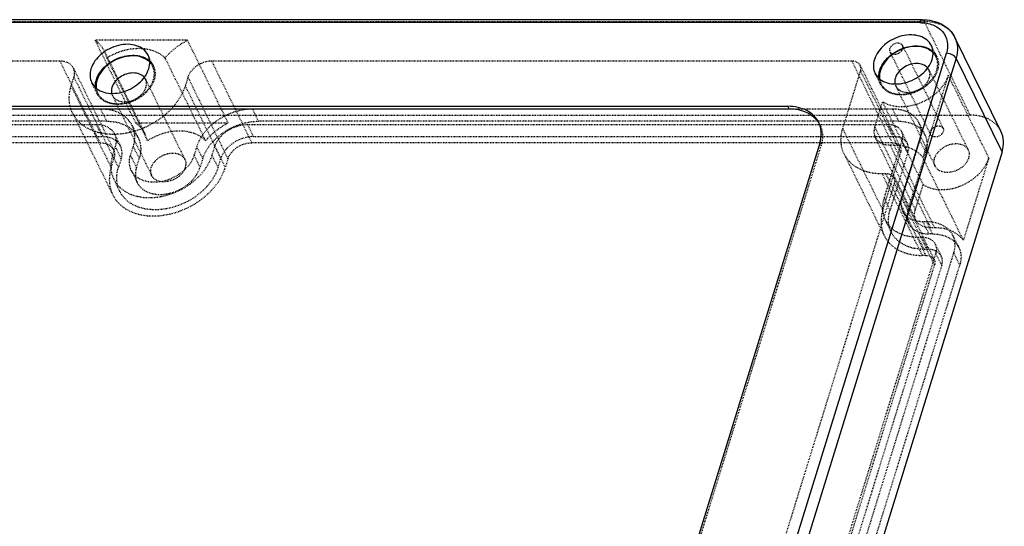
# Model space of a CAD drawing. Header units: millimetres. Extents: x 3202 to 5058, y 576 to 1424.
# Tile 13 of 13: x 4912 to 5038, y 1194 to 1259. Entities that reach past the tile are written whole.
import ezdxf

# ---------------------------------------------------------------- set-up
doc = ezdxf.new("R2010")
doc.units = ezdxf.units.MM
doc.linetypes.add('HIDDEN', pattern=[0.2, 0.1, -0.1])
doc.layers.add('DEFAULT_2', color=8, linetype='HIDDEN')

msp = doc.modelspace()

# ---------------------------------------------------------------- linework, layer by layer
at = {"color": 7, "linetype": 'Continuous'}
for p, q in [((5027.194, 1259.156), (4826.702, 1259.156)), ((5026.889, 1258.778), (4826.397, 1258.778)), ((5037.241, 1244.918), (5031.369, 1256.884)), ((4996.981, 1147.096), (5030.283, 1254.862)), ((5031.509, 1254.241), (4998.207, 1146.474)), ((5037.381, 1242.275), (5031.509, 1254.241)), ((4836.624, 1248.096), (5010.06, 1248.096)), ((4836.777, 1247.785), (5010.212, 1247.785)), ((5010.212, 1247.785), (5010.06, 1248.096)), ((5014.134, 1243.396), (4987.918, 1158.562)), ((5037.381, 1242.275), (5004.079, 1134.508))]:
    msp.add_line(p, q, dxfattribs=at)
for centre, radius, start, end in [((5023.053, 1253.236), 2.083, 206.14419, 209.23252), ((4923.099, 1252.035), 2.083, 206.14419, 209.23252), ((5011.183, 1244.66), 3.131, 19.89623, 26.1292)]:
    msp.add_arc(centre, radius, start, end, dxfattribs=at)
msp.add_ellipse((5031.853, 1242.272), major_axis=(5.388, 2.646), ratio=0.7211465, start_param=-0.5973465, end_param=-0.000205, dxfattribs=at)
for points, knots in [([(5026.889, 1258.778), (5026.906, 1258.832), (5026.959, 1258.98), (5027.084, 1259.156), (5027.194, 1259.156)], [0, 0, 0, 0, 0.341806, 1, 1, 1, 1]), ([(5027.194, 1259.156), (5028.052, 1259.156), (5029.357, 1258.892), (5030.716, 1257.904), (5031.195, 1257.24), (5031.369, 1256.884)], [0, 0, 0, 0, 0.517089, 0.7611745, 1, 1, 1, 1]), ([(5026.889, 1258.778), (5027.454, 1258.778), (5028.533, 1258.614), (5029.873, 1257.747), (5030.538, 1256.352), (5030.431, 1255.341), (5030.283, 1254.862)], [0, 0, 0, 0, 0.2780145, 0.5230998, 0.7537074, 1, 1, 1, 1]), ([(5028.365, 1255.841), (5028.229, 1256.118), (5027.809, 1256.634), (5026.889, 1257.103), (5025.781, 1257.265), (5024.173, 1257.064), (5022.335, 1256.144), (5021.313, 1254.802), (5021.09, 1254.08)], [0, 0, 0, 0, 0.1026403, 0.2135286, 0.3365381, 0.4704418, 0.7481767, 1, 1, 1, 1]), ([(5031.369, 1256.884), (5031.56, 1256.495), (5031.784, 1255.594), (5031.646, 1254.685), (5031.509, 1254.241)], [0, 0, 0, 0, 0.482622, 1, 1, 1, 1]), ([(4928.411, 1254.64), (4928.275, 1254.917), (4927.855, 1255.432), (4926.935, 1255.902), (4925.827, 1256.064), (4924.219, 1255.863), (4922.381, 1254.943), (4921.359, 1253.601), (4921.136, 1252.879)], [0, 0, 0, 0, 0.1026403, 0.2135286, 0.3365381, 0.4704418, 0.7481767, 1, 1, 1, 1]), ([(5021.776, 1252.681), (5021.956, 1253.265), (5022.705, 1254.385), (5024.37, 1255.487), (5026.289, 1255.95), (5027.586, 1255.703), (5028.098, 1255.419)], [0, 0, 0, 0, 0.2400921, 0.5070003, 0.7696352, 1, 1, 1, 1]), ([(5026.404, 1255.736), (5025.916, 1255.736), (5024.914, 1255.562), (5023.184, 1254.732), (5022.14, 1253.561), (5021.868, 1252.681)], [0, 0, 0, 0, 0.2549147, 0.51963, 1, 1, 1, 1]), ([(5028.075, 1255.326), (5027.958, 1255.394), (5027.436, 1255.644), (5026.846, 1255.736), (5026.404, 1255.736)], [0, 0, 0, 0, 0.2352075, 1, 1, 1, 1]), ([(5028.589, 1254.927), (5028.477, 1255.044), (5028.308, 1255.183), (5028.123, 1255.298), (5028.075, 1255.326)], [0, 0, 0, 0, 0.7441308, 1, 1, 1, 1]), ([(5028.458, 1254.08), (5028.55, 1254.376), (5028.641, 1254.982), (5028.492, 1255.582), (5028.365, 1255.841)], [0, 0, 0, 0, 0.5174217, 1, 1, 1, 1]), ([(4921.822, 1251.48), (4922.002, 1252.064), (4922.751, 1253.184), (4924.416, 1254.286), (4926.335, 1254.749), (4927.632, 1254.502), (4928.144, 1254.218)], [0, 0, 0, 0, 0.2400921, 0.5070003, 0.7696352, 1, 1, 1, 1]), ([(4926.45, 1254.535), (4925.962, 1254.535), (4924.96, 1254.361), (4923.229, 1253.531), (4922.186, 1252.359), (4921.914, 1251.48)], [0, 0, 0, 0, 0.2549147, 0.51963, 1, 1, 1, 1]), ([(4928.121, 1254.125), (4928.004, 1254.193), (4927.481, 1254.443), (4926.892, 1254.535), (4926.45, 1254.535)], [0, 0, 0, 0, 0.2352075, 1, 1, 1, 1]), ([(4928.635, 1253.726), (4928.523, 1253.842), (4928.354, 1253.982), (4928.169, 1254.097), (4928.121, 1254.125)], [0, 0, 0, 0, 0.7441308, 1, 1, 1, 1]), ([(4928.504, 1252.879), (4928.596, 1253.175), (4928.687, 1253.781), (4928.538, 1254.381), (4928.411, 1254.64)], [0, 0, 0, 0, 0.5174217, 1, 1, 1, 1]), ([(5021.09, 1254.08), (5020.998, 1253.784), (5020.907, 1253.178), (5021.055, 1252.578), (5021.183, 1252.318)], [0, 0, 0, 0, 0.5174217, 1, 1, 1, 1]), ([(5021.235, 1252.219), (5021.384, 1251.952), (5021.826, 1251.463), (5022.753, 1251.031), (5023.856, 1250.896), (5025.44, 1251.121), (5027.24, 1252.044), (5028.238, 1253.369), (5028.458, 1254.08)], [0, 0, 0, 0, 0.1029003, 0.214559, 0.3382053, 0.4722907, 0.7492122, 1, 1, 1, 1]), ([(5031.509, 1254.241), (5031.413, 1254.437), (5031.006, 1254.744), (5030.537, 1254.863), (5030.283, 1254.863)], [0, 0, 0, 0, 0.4618396, 1, 1, 1, 1]), ([(4921.136, 1252.879), (4921.044, 1252.583), (4920.953, 1251.977), (4921.101, 1251.376), (4921.229, 1251.117)], [0, 0, 0, 0, 0.5174217, 1, 1, 1, 1]), ([(4921.281, 1251.018), (4921.43, 1250.751), (4921.871, 1250.262), (4922.799, 1249.829), (4923.902, 1249.695), (4925.486, 1249.92), (4927.286, 1250.843), (4928.284, 1252.168), (4928.504, 1252.879)], [0, 0, 0, 0, 0.1029003, 0.214559, 0.3382053, 0.4722907, 0.7492122, 1, 1, 1, 1]), ([(5021.66, 1251.673), (5021.653, 1251.755), (5021.641, 1252.095), (5021.7, 1252.435), (5021.776, 1252.681)], [0, 0, 0, 0, 0.2419733, 1, 1, 1, 1]), ([(5021.868, 1252.681), (5021.84, 1252.59), (5021.749, 1252.236), (5021.73, 1251.861), (5021.767, 1251.593)], [0, 0, 0, 0, 0.2607941, 1, 1, 1, 1]), ([(5026.502, 1253.559), (5025.908, 1253.559), (5024.756, 1253.18), (5023.932, 1252.248), (5023.769, 1251.718)], [0, 0, 0, 0, 0.5169796, 1, 1, 1, 1]), ([(5027.882, 1253), (5027.73, 1253.183), (5027.288, 1253.48), (5026.772, 1253.559), (5026.502, 1253.559)], [0, 0, 0, 0, 0.4680145, 1, 1, 1, 1]), ([(4921.706, 1250.472), (4921.699, 1250.554), (4921.687, 1250.894), (4921.746, 1251.234), (4921.822, 1251.48)], [0, 0, 0, 0, 0.2419733, 1, 1, 1, 1]), ([(4921.914, 1251.48), (4921.886, 1251.389), (4921.795, 1251.034), (4921.776, 1250.659), (4921.813, 1250.392)], [0, 0, 0, 0, 0.2607941, 1, 1, 1, 1]), ([(4926.548, 1252.357), (4925.954, 1252.357), (4924.802, 1251.979), (4923.978, 1251.046), (4923.814, 1250.517)], [0, 0, 0, 0, 0.5169796, 1, 1, 1, 1]), ([(4927.928, 1251.799), (4927.776, 1251.982), (4927.334, 1252.279), (4926.818, 1252.357), (4926.548, 1252.357)], [0, 0, 0, 0, 0.4680145, 1, 1, 1, 1]), ([(5023.769, 1251.718), (5023.749, 1251.655), (5023.688, 1251.412), (5023.685, 1251.152), (5023.724, 1250.972)], [0, 0, 0, 0, 0.2620678, 1, 1, 1, 1]), ([(4923.814, 1250.517), (4923.795, 1250.454), (4923.734, 1250.211), (4923.731, 1249.951), (4923.77, 1249.77)], [0, 0, 0, 0, 0.2620678, 1, 1, 1, 1]), ([(5013.994, 1246.039), (5013.839, 1246.355), (5013.405, 1246.954), (5012.475, 1247.612), (5011.328, 1248.013), (5010.492, 1248.096), (5010.06, 1248.096)], [0, 0, 0, 0, 0.2268614, 0.4650308, 0.7220642, 1, 1, 1, 1]), ([(5010.212, 1247.785), (5010.977, 1247.785), (5012.119, 1247.586), (5013.351, 1246.816), (5013.804, 1246.303), (5013.979, 1246.027)], [0, 0, 0, 0, 0.5321146, 0.7722672, 1, 1, 1, 1]), ([(5014.134, 1243.396), (5014.254, 1243.785), (5014.388, 1244.573), (5014.257, 1245.368), (5014.127, 1245.725)], [0, 0, 0, 0, 0.5166043, 1, 1, 1, 1])]:
    msp.add_open_spline(points, degree=3, knots=knots, dxfattribs=at)
for points in [[(5028.098, 1255.419), (5028.263, 1255.328), (5028.419, 1255.218), (5028.558, 1255.092)], [(4928.144, 1254.218), (4928.309, 1254.126), (4928.464, 1254.017), (4928.604, 1253.891)]]:
    msp.add_open_spline(points, degree=3, dxfattribs=at)
at = {"layer": 'DEFAULT_2', "color": 8, "linetype": 'HIDDEN'}
for p, q in [((4826.944, 1258.94), (5027.436, 1258.94)), ((5027.436, 1258.94), (5033.308, 1246.974)), ((4921.662, 1256.523), (4926.848, 1245.955)), ((4933.461, 1256.523), (4921.662, 1256.523)), ((4938.647, 1245.955), (4933.461, 1256.523)), ((5030.918, 1257.564), (5031.369, 1256.884)), ((4922.86, 1255.107), (4928.046, 1244.54)), ((4922.86, 1255.107), (4923.154, 1254.268)), ((5024.689, 1255.851), (5029.875, 1245.284)), ((5029.051, 1254.443), (5028.365, 1255.842)), ((4917.192, 1253.861), (4835.483, 1253.861)), ((4922.302, 1243.449), (4917.192, 1253.861)), ((4923.154, 1254.268), (4928.34, 1243.701)), ((4929.097, 1253.242), (4928.411, 1254.641)), ((4930.576, 1254.268), (4935.761, 1243.701)), ((4936.534, 1253.861), (4941.644, 1243.449)), ((5018.243, 1253.861), (4936.534, 1253.861)), ((5023.353, 1243.449), (5018.243, 1253.861)), ((5023.074, 1255.058), (5028.259, 1244.491)), ((4918.897, 1252.969), (4924.006, 1242.557)), ((5017.062, 1245.27), (5019.33, 1252.607)), ((5019.292, 1253.312), (5024.402, 1242.9)), ((5019.33, 1252.607), (5024.439, 1242.195)), ((5028.043, 1252.753), (5033.061, 1242.527)), ((4918.611, 1250.703), (4918.957, 1251.824)), ((4918.957, 1251.824), (4924.067, 1241.412)), ((4928.089, 1251.552), (4933.107, 1241.326)), ((4933.51, 1251.824), (4933.164, 1250.703)), ((4938.62, 1241.412), (4933.51, 1251.824)), ((5021.869, 1250.919), (5021.183, 1252.318)), ((5030.509, 1252.06), (5027.269, 1241.574)), ((5030.509, 1252.06), (5035.694, 1241.492)), ((4923.721, 1240.291), (4918.611, 1250.703)), ((4921.915, 1249.718), (4921.229, 1251.117)), ((4933.164, 1250.703), (4938.273, 1240.291)), ((5023.823, 1250.682), (5028.841, 1240.457)), ((4923.869, 1249.481), (4928.887, 1239.256)), ((4922.386, 1247.744), (4840.677, 1247.744)), ((4923.149, 1246.19), (4922.386, 1247.744)), ((5023.437, 1247.744), (4941.728, 1247.744)), ((4941.728, 1247.744), (4942.491, 1246.19)), ((5021.131, 1245.425), (5022.136, 1248.677)), ((5027.321, 1238.109), (5022.136, 1248.677)), ((5024.2, 1246.19), (5023.437, 1247.744)), ((4832.816, 1246.974), (5033.308, 1246.974)), ((4918.795, 1247.223), (4923.905, 1236.811)), ((4840.072, 1245.786), (4921.781, 1245.786)), ((4923.149, 1246.19), (4841.44, 1246.19)), ((4921.781, 1245.786), (4922.544, 1244.232)), ((4926.386, 1245.653), (4927.148, 1244.099)), ((4938.647, 1245.955), (4926.848, 1245.955)), ((4941.123, 1245.786), (5022.832, 1245.786)), ((4941.886, 1244.232), (4941.123, 1245.786)), ((5024.2, 1246.19), (4942.491, 1246.19)), ((5014.146, 1245.729), (5013.994, 1246.04)), ((5022.172, 1234.858), (5017.062, 1245.27)), ((5021.131, 1245.425), (5026.316, 1234.858)), ((5022.832, 1245.786), (5023.595, 1244.232)), ((5026.781, 1245.996), (5027.544, 1244.442)), ((4840.835, 1244.232), (4922.544, 1244.232)), ((4924.141, 1244.552), (4924.904, 1242.998)), ((4928.34, 1243.701), (4928.046, 1244.54)), ((4941.886, 1244.232), (5023.595, 1244.232)), ((5026.384, 1233.58), (5021.198, 1244.148)), ((5024.537, 1244.895), (5025.3, 1243.341)), ((4922.302, 1243.449), (4840.593, 1243.449)), ((4924.225, 1242.966), (4923.879, 1241.845)), ((4924.988, 1241.412), (4924.225, 1242.966)), ((4926.182, 1241.845), (4926.528, 1242.966)), ((4926.528, 1242.966), (4927.291, 1241.412)), ((4934.633, 1242.966), (4934.287, 1241.845)), ((4935.396, 1241.412), (4934.633, 1242.966)), ((4936.59, 1241.845), (4936.936, 1242.966)), ((4936.936, 1242.966), (4937.699, 1241.412)), ((5023.353, 1243.449), (4941.644, 1243.449)), ((5014.286, 1243.085), (4988.071, 1158.251)), ((5014.134, 1243.396), (5014.286, 1243.085)), ((5024.598, 1243.749), (5022.33, 1236.412)), ((5023.583, 1243.154), (5023.1, 1243.154)), ((5028.286, 1232.586), (5023.1, 1243.154)), ((5023.583, 1243.154), (5028.769, 1232.586)), ((5025.36, 1242.195), (5024.598, 1243.749)), ((5024.633, 1236.412), (5026.9, 1243.749)), ((5026.9, 1243.749), (5027.663, 1242.195)), ((4923.721, 1240.291), (4924.067, 1241.412)), ((4923.879, 1241.845), (4924.642, 1240.291)), ((4924.988, 1241.412), (4924.642, 1240.291)), ((4926.944, 1240.291), (4926.182, 1241.845)), ((4926.944, 1240.291), (4927.291, 1241.412)), ((4934.287, 1241.845), (4935.05, 1240.291)), ((4935.396, 1241.412), (4935.05, 1240.291)), ((4937.352, 1240.291), (4936.59, 1241.845)), ((4937.352, 1240.291), (4937.699, 1241.412)), ((4938.62, 1241.412), (4938.273, 1240.291)), ((5017.235, 1242.01), (5022.344, 1231.598)), ((5022.172, 1234.858), (5024.439, 1242.195)), ((5025.36, 1242.195), (5023.093, 1234.858)), ((5025.395, 1234.858), (5027.663, 1242.195)), ((5032.454, 1231.007), (5027.269, 1241.574)), ((5035.694, 1241.492), (5032.454, 1231.007)), ((4924.04, 1238.805), (4924.803, 1237.251)), ((4926.284, 1239.907), (4927.047, 1238.353)), ((5022.57, 1239.473), (5022.087, 1239.473)), ((5022.087, 1239.473), (5027.196, 1229.061)), ((5027.679, 1229.061), (5022.57, 1239.473)), ((5023.619, 1238.925), (5028.728, 1228.513)), ((4999.295, 1159.387), (5023.656, 1238.22)), ((5023.656, 1238.22), (5028.766, 1227.808)), ((5026.316, 1234.858), (5027.321, 1238.109)), ((5022.33, 1236.412), (5023.093, 1234.858)), ((5025.395, 1234.858), (5024.633, 1236.412)), ((5024.724, 1234.694), (5025.486, 1233.14)), ((5022.479, 1233.593), (5023.242, 1232.039)), ((5027.764, 1233.357), (5027.281, 1233.357)), ((5027.281, 1233.357), (5028.044, 1231.803)), ((5028.527, 1231.803), (5027.764, 1233.357)), ((5028.769, 1232.586), (5028.286, 1232.586)), ((5026.676, 1231.399), (5027.159, 1231.399)), ((5027.438, 1229.845), (5026.676, 1231.399)), ((5027.159, 1231.399), (5027.921, 1229.845)), ((5028.527, 1231.803), (5028.044, 1231.803)), ((5031.108, 1231.609), (5031.87, 1230.055)), ((5028.864, 1230.507), (5029.626, 1228.953)), ((5028.924, 1229.362), (5004.563, 1150.529)), ((5006.866, 1150.529), (5031.227, 1229.362)), ((5027.679, 1229.061), (5027.196, 1229.061)), ((5027.438, 1229.845), (5027.921, 1229.845)), ((5029.687, 1227.808), (5028.924, 1229.362)), ((5031.227, 1229.362), (5031.989, 1227.808)), ((5004.405, 1148.975), (5028.766, 1227.808)), ((5029.687, 1227.808), (5005.326, 1148.975)), ((5007.628, 1148.975), (5031.989, 1227.808))]:
    msp.add_line(p, q, dxfattribs=at)
for centre, radius, start, end in [((5027.185, 1253.527), 2.079, 26.14407, 27.83427), ((4927.231, 1252.326), 2.079, 26.14407, 27.83427), ((5011.322, 1244.341), 3.147, 27.89007, 32.38228), ((5011.335, 1244.348), 3.132, 26.1326, 27.88646)]:
    msp.add_arc(centre, radius, start, end, dxfattribs=at)
msp.add_ellipse((5031.853, 1242.272), major_axis=(5.388, 2.646), ratio=0.7211465, start_param=6.2829803, end_param=7.2561594, dxfattribs=at)
for points, knots in [([(5027.194, 1259.156), (5027.216, 1259.156), (5027.329, 1259.129), (5027.397, 1259.02), (5027.436, 1258.94)], [0, 0, 0, 0, 0.1980579, 1, 1, 1, 1]), ([(5027.436, 1258.94), (5028.115, 1258.94), (5029.409, 1258.746), (5030.526, 1258.016), (5030.918, 1257.564)], [0, 0, 0, 0, 0.531437, 1, 1, 1, 1]), ([(4921.662, 1256.523), (4921.791, 1256.428), (4922.27, 1256.032), (4922.657, 1255.522), (4922.86, 1255.107)], [0, 0, 0, 0, 0.2568129, 1, 1, 1, 1]), ([(4930.576, 1254.268), (4930.767, 1254.496), (4931.607, 1255.39), (4932.633, 1256.104), (4933.461, 1256.523)], [0, 0, 0, 0, 0.2430175, 1, 1, 1, 1]), ([(4923.154, 1254.268), (4923.774, 1254.66), (4925.1, 1255.27), (4927.179, 1255.608), (4929.108, 1255.328), (4930.182, 1254.677), (4930.576, 1254.268)], [0, 0, 0, 0, 0.2772214, 0.5436917, 0.7855637, 1, 1, 1, 1]), ([(5023.053, 1255.455), (5023.042, 1255.421), (5023.012, 1255.29), (5023.03, 1255.146), (5023.074, 1255.058)], [0, 0, 0, 0, 0.2661503, 1, 1, 1, 1]), ([(5024.689, 1255.851), (5024.627, 1255.978), (5024.342, 1256.186), (5023.819, 1256.161), (5023.333, 1255.92), (5023.103, 1255.617), (5023.053, 1255.455)], [0, 0, 0, 0, 0.2106112, 0.4668577, 0.7464237, 1, 1, 1, 1]), ([(5023.074, 1255.058), (5023.136, 1254.931), (5023.421, 1254.724), (5023.944, 1254.748), (5024.43, 1254.99), (5024.66, 1255.292), (5024.71, 1255.455)], [0, 0, 0, 0, 0.2106112, 0.4668577, 0.7464237, 1, 1, 1, 1]), ([(5024.71, 1255.455), (5024.721, 1255.489), (5024.751, 1255.62), (5024.733, 1255.763), (5024.689, 1255.851)], [0, 0, 0, 0, 0.2661503, 1, 1, 1, 1]), ([(4918.896, 1252.97), (4918.76, 1253.248), (4918.235, 1253.74), (4917.55, 1253.861), (4917.192, 1253.861)], [0, 0, 0, 0, 0.4636048, 1, 1, 1, 1]), ([(4936.534, 1253.861), (4935.878, 1253.861), (4934.603, 1253.442), (4933.691, 1252.41), (4933.51, 1251.824)], [0, 0, 0, 0, 0.5169793, 1, 1, 1, 1]), ([(5019.292, 1253.313), (5019.208, 1253.483), (5018.885, 1253.786), (5018.463, 1253.861), (5018.243, 1253.861)], [0, 0, 0, 0, 0.4636048, 1, 1, 1, 1]), ([(5029.052, 1252.681), (5029.141, 1252.967), (5029.23, 1253.551), (5029.09, 1254.13), (5028.97, 1254.381)], [0, 0, 0, 0, 0.517396, 1, 1, 1, 1]), ([(5029.051, 1254.443), (5029.179, 1254.183), (5029.327, 1253.583), (5029.236, 1252.977), (5029.144, 1252.681)], [0, 0, 0, 0, 0.4825901, 1, 1, 1, 1]), ([(4918.957, 1251.824), (4919.017, 1252.017), (4919.076, 1252.411), (4918.979, 1252.801), (4918.896, 1252.97)], [0, 0, 0, 0, 0.5173655, 1, 1, 1, 1]), ([(4929.098, 1251.48), (4929.187, 1251.766), (4929.276, 1252.35), (4929.136, 1252.929), (4929.016, 1253.18)], [0, 0, 0, 0, 0.517396, 1, 1, 1, 1]), ([(4929.097, 1253.242), (4929.225, 1252.982), (4929.373, 1252.382), (4929.282, 1251.776), (4929.19, 1251.48)], [0, 0, 0, 0, 0.4825901, 1, 1, 1, 1]), ([(5019.33, 1252.607), (5019.348, 1252.668), (5019.402, 1252.901), (5019.369, 1253.156), (5019.292, 1253.313)], [0, 0, 0, 0, 0.2665854, 1, 1, 1, 1]), ([(5029.144, 1252.681), (5028.921, 1251.959), (5027.899, 1250.617), (5026.061, 1249.697), (5024.454, 1249.496), (5023.345, 1249.658), (5022.425, 1250.127), (5022.005, 1250.643), (5021.869, 1250.919)], [0, 0, 0, 0, 0.251812, 0.5295395, 0.6634467, 0.7864587, 0.8973519, 1, 1, 1, 1]), ([(5024.516, 1249.626), (5025.005, 1249.626), (5026.006, 1249.8), (5027.737, 1250.63), (5028.781, 1251.802), (5029.052, 1252.681)], [0, 0, 0, 0, 0.2549147, 0.51963, 1, 1, 1, 1]), ([(5028.098, 1251.718), (5028.151, 1251.892), (5028.205, 1252.248), (5028.118, 1252.6), (5028.043, 1252.753)], [0, 0, 0, 0, 0.5173561, 1, 1, 1, 1]), ([(4929.19, 1251.48), (4928.967, 1250.758), (4927.945, 1249.416), (4926.107, 1248.495), (4924.5, 1248.295), (4923.391, 1248.456), (4922.471, 1248.926), (4922.051, 1249.442), (4921.915, 1249.718)], [0, 0, 0, 0, 0.251812, 0.5295395, 0.6634467, 0.7864587, 0.8973519, 1, 1, 1, 1]), ([(4924.562, 1248.425), (4925.05, 1248.425), (4926.052, 1248.599), (4927.783, 1249.429), (4928.827, 1250.601), (4929.098, 1251.48)], [0, 0, 0, 0, 0.2549147, 0.51963, 1, 1, 1, 1]), ([(4928.143, 1250.517), (4928.197, 1250.691), (4928.251, 1251.047), (4928.163, 1251.399), (4928.089, 1251.552)], [0, 0, 0, 0, 0.5173561, 1, 1, 1, 1]), ([(5021.767, 1251.593), (5021.806, 1251.313), (5022.002, 1250.755), (5022.633, 1250.104), (5023.51, 1249.706), (5024.172, 1249.626), (5024.516, 1249.626)], [0, 0, 0, 0, 0.2302761, 0.4648378, 0.7192606, 1, 1, 1, 1]), ([(5030.509, 1252.06), (5030.269, 1251.282), (5029.52, 1250.185), (5028.17, 1249.11), (5026.955, 1248.475), (5025.655, 1248.091), (5024.009, 1247.945), (5022.771, 1248.253), (5022.136, 1248.677)], [0, 0, 0, 0, 0.241263, 0.3745425, 0.5107138, 0.645154, 0.7735663, 1, 1, 1, 1]), ([(5025.364, 1249.877), (5025.958, 1249.877), (5027.11, 1250.255), (5027.934, 1251.188), (5028.098, 1251.718)], [0, 0, 0, 0, 0.5169796, 1, 1, 1, 1]), ([(4918.796, 1247.222), (4918.544, 1247.735), (4918.25, 1248.92), (4918.43, 1250.118), (4918.611, 1250.703)], [0, 0, 0, 0, 0.4825631, 1, 1, 1, 1]), ([(4933.164, 1250.703), (4932.723, 1249.277), (4931.218, 1247.304), (4928.578, 1245.573), (4926.259, 1244.704), (4923.9, 1244.412), (4921.711, 1244.731), (4919.894, 1245.658), (4919.064, 1246.676), (4918.796, 1247.222)], [0, 0, 0, 0, 0.2513418, 0.3906647, 0.5304004, 0.6640604, 0.7868493, 0.8975412, 1, 1, 1, 1]), ([(4921.813, 1250.392), (4921.852, 1250.112), (4922.048, 1249.554), (4922.679, 1248.902), (4923.556, 1248.505), (4924.217, 1248.425), (4924.562, 1248.425)], [0, 0, 0, 0, 0.2302761, 0.4648378, 0.7192606, 1, 1, 1, 1]), ([(4925.41, 1248.676), (4926.004, 1248.676), (4927.156, 1249.054), (4927.98, 1249.987), (4928.143, 1250.517)], [0, 0, 0, 0, 0.5169796, 1, 1, 1, 1]), ([(5023.823, 1250.682), (5023.888, 1250.55), (5024.01, 1250.387), (5024.16, 1250.259), (5024.201, 1250.228)], [0, 0, 0, 0, 0.7435998, 1, 1, 1, 1]), ([(5024.201, 1250.228), (5024.238, 1250.2), (5024.399, 1250.089), (5024.581, 1250.01), (5024.723, 1249.967)], [0, 0, 0, 0, 0.241305, 1, 1, 1, 1]), ([(4923.869, 1249.481), (4923.934, 1249.349), (4924.056, 1249.186), (4924.206, 1249.058), (4924.246, 1249.027)], [0, 0, 0, 0, 0.7435998, 1, 1, 1, 1]), ([(4924.246, 1249.027), (4924.284, 1248.999), (4924.445, 1248.888), (4924.627, 1248.809), (4924.769, 1248.766)], [0, 0, 0, 0, 0.241305, 1, 1, 1, 1]), ([(5024.723, 1249.967), (5024.773, 1249.952), (5024.983, 1249.898), (5025.2, 1249.877), (5025.364, 1249.877)], [0, 0, 0, 0, 0.2415465, 1, 1, 1, 1]), ([(4926.386, 1245.652), (4926.228, 1245.974), (4925.787, 1246.583), (4924.841, 1247.252), (4923.675, 1247.66), (4922.826, 1247.744), (4922.386, 1247.744)], [0, 0, 0, 0, 0.2268614, 0.4650308, 0.7220642, 1, 1, 1, 1]), ([(4924.769, 1248.766), (4924.819, 1248.751), (4925.029, 1248.697), (4925.246, 1248.676), (4925.41, 1248.676)], [0, 0, 0, 0, 0.2415465, 1, 1, 1, 1]), ([(4941.728, 1247.744), (4940.965, 1247.744), (4939.398, 1247.472), (4936.691, 1246.174), (4935.058, 1244.341), (4934.633, 1242.966)], [0, 0, 0, 0, 0.2549147, 0.51963, 1, 1, 1, 1]), ([(5026.782, 1245.995), (5026.649, 1246.265), (5026.28, 1246.773), (5025.192, 1247.545), (5024.139, 1247.744), (5023.437, 1247.744)], [0, 0, 0, 0, 0.2277342, 0.4668199, 1, 1, 1, 1]), ([(4921.781, 1245.786), (4922.276, 1245.786), (4923.019, 1245.646), (4923.787, 1245.101), (4924.048, 1244.743), (4924.141, 1244.553)], [0, 0, 0, 0, 0.5332273, 0.7722743, 1, 1, 1, 1]), ([(4923.149, 1246.19), (4923.588, 1246.19), (4924.438, 1246.106), (4925.604, 1245.698), (4926.549, 1245.029), (4926.991, 1244.42), (4927.149, 1244.098)], [0, 0, 0, 0, 0.2779357, 0.5349691, 0.7731385, 1, 1, 1, 1]), ([(4926.528, 1242.966), (4926.668, 1243.418), (4926.807, 1244.342), (4926.58, 1245.257), (4926.386, 1245.652)], [0, 0, 0, 0, 0.5174404, 1, 1, 1, 1]), ([(4928.046, 1244.54), (4927.979, 1244.678), (4927.67, 1245.219), (4927.225, 1245.677), (4926.848, 1245.955)], [0, 0, 0, 0, 0.2465213, 1, 1, 1, 1]), ([(4935.396, 1241.412), (4935.821, 1242.787), (4937.454, 1244.62), (4940.16, 1245.918), (4941.727, 1246.19), (4942.491, 1246.19)], [0, 0, 0, 0, 0.4803699, 0.7450852, 1, 1, 1, 1]), ([(4938.647, 1245.955), (4938.367, 1245.813), (4937.301, 1245.208), (4936.347, 1244.398), (4935.761, 1243.701)], [0, 0, 0, 0, 0.2562464, 1, 1, 1, 1]), ([(4936.936, 1242.966), (4937.187, 1243.778), (4938.15, 1244.859), (4939.748, 1245.626), (4940.672, 1245.786), (4941.123, 1245.786)], [0, 0, 0, 0, 0.4803704, 0.74507, 1, 1, 1, 1]), ([(5014.147, 1245.728), (5014.338, 1245.339), (5014.561, 1244.439), (5014.424, 1243.53), (5014.286, 1243.085)], [0, 0, 0, 0, 0.4825596, 1, 1, 1, 1]), ([(5017.234, 1242.011), (5016.999, 1242.491), (5016.724, 1243.601), (5016.893, 1244.722), (5017.062, 1245.27)], [0, 0, 0, 0, 0.4825596, 1, 1, 1, 1]), ([(5021.131, 1245.425), (5021.064, 1245.211), (5020.998, 1244.771), (5021.106, 1244.335), (5021.199, 1244.147)], [0, 0, 0, 0, 0.5173655, 1, 1, 1, 1]), ([(5022.832, 1245.786), (5023.19, 1245.786), (5023.875, 1245.665), (5024.4, 1245.173), (5024.537, 1244.895)], [0, 0, 0, 0, 0.5363954, 1, 1, 1, 1]), ([(5024.2, 1246.19), (5024.902, 1246.19), (5025.955, 1245.991), (5027.043, 1245.219), (5027.412, 1244.711), (5027.544, 1244.441)], [0, 0, 0, 0, 0.53318, 0.7722657, 1, 1, 1, 1]), ([(5026.9, 1243.749), (5027.017, 1244.127), (5027.134, 1244.9), (5026.944, 1245.665), (5026.782, 1245.995)], [0, 0, 0, 0, 0.5174404, 1, 1, 1, 1]), ([(5028.238, 1244.887), (5028.289, 1245.05), (5028.519, 1245.353), (5029.005, 1245.594), (5029.528, 1245.618), (5029.813, 1245.411), (5029.875, 1245.284)], [0, 0, 0, 0, 0.2535571, 0.5331117, 0.7893681, 1, 1, 1, 1]), ([(5029.875, 1245.284), (5029.919, 1245.196), (5029.937, 1245.052), (5029.907, 1244.922), (5029.896, 1244.887)], [0, 0, 0, 0, 0.7338708, 1, 1, 1, 1]), ([(4924.904, 1242.999), (4924.81, 1243.189), (4924.549, 1243.547), (4923.782, 1244.092), (4923.039, 1244.232), (4922.544, 1244.232)], [0, 0, 0, 0, 0.2277258, 0.4667729, 1, 1, 1, 1]), ([(4924.141, 1244.553), (4924.256, 1244.319), (4924.39, 1243.779), (4924.308, 1243.233), (4924.225, 1242.966)], [0, 0, 0, 0, 0.4826345, 1, 1, 1, 1]), ([(4927.149, 1244.098), (4927.343, 1243.703), (4927.57, 1242.788), (4927.43, 1241.864), (4927.291, 1241.412)], [0, 0, 0, 0, 0.4825596, 1, 1, 1, 1]), ([(4935.761, 1243.701), (4935.368, 1244.11), (4934.293, 1244.761), (4932.364, 1245.041), (4930.286, 1244.702), (4928.96, 1244.093), (4928.34, 1243.701)], [0, 0, 0, 0, 0.2144362, 0.4563082, 0.7227785, 1, 1, 1, 1]), ([(4941.886, 1244.232), (4941.435, 1244.232), (4940.51, 1244.072), (4938.913, 1243.305), (4937.949, 1242.224), (4937.699, 1241.412)], [0, 0, 0, 0, 0.2549303, 0.5196299, 1, 1, 1, 1]), ([(5021.199, 1244.147), (5021.351, 1243.838), (5021.936, 1243.288), (5022.701, 1243.154), (5023.1, 1243.154)], [0, 0, 0, 0, 0.4636048, 1, 1, 1, 1]), ([(5025.299, 1243.341), (5025.163, 1243.619), (5024.638, 1244.111), (5023.953, 1244.232), (5023.595, 1244.232)], [0, 0, 0, 0, 0.4636048, 1, 1, 1, 1]), ([(5024.537, 1244.895), (5024.62, 1244.727), (5024.717, 1244.336), (5024.657, 1243.942), (5024.598, 1243.749)], [0, 0, 0, 0, 0.4826345, 1, 1, 1, 1]), ([(5027.544, 1244.441), (5027.706, 1244.111), (5027.896, 1243.346), (5027.779, 1242.573), (5027.663, 1242.195)], [0, 0, 0, 0, 0.4825596, 1, 1, 1, 1]), ([(5028.259, 1244.491), (5028.216, 1244.579), (5028.198, 1244.723), (5028.228, 1244.853), (5028.238, 1244.887)], [0, 0, 0, 0, 0.7338708, 1, 1, 1, 1]), ([(5029.896, 1244.887), (5029.846, 1244.725), (5029.615, 1244.422), (5029.13, 1244.181), (5028.607, 1244.157), (5028.322, 1244.364), (5028.259, 1244.491)], [0, 0, 0, 0, 0.2535571, 0.5331117, 0.7893681, 1, 1, 1, 1]), ([(4922.302, 1243.449), (4922.659, 1243.449), (4923.345, 1243.328), (4923.87, 1242.836), (4924.006, 1242.558)], [0, 0, 0, 0, 0.5363954, 1, 1, 1, 1]), ([(4924.006, 1242.558), (4924.089, 1242.389), (4924.186, 1241.999), (4924.126, 1241.605), (4924.067, 1241.412)], [0, 0, 0, 0, 0.4826345, 1, 1, 1, 1]), ([(4924.988, 1241.412), (4925.07, 1241.679), (4925.153, 1242.225), (4925.018, 1242.765), (4924.904, 1242.999)], [0, 0, 0, 0, 0.5173655, 1, 1, 1, 1]), ([(4938.62, 1241.412), (4938.801, 1241.998), (4939.712, 1243.03), (4940.987, 1243.449), (4941.644, 1243.449)], [0, 0, 0, 0, 0.483021, 1, 1, 1, 1]), ([(5023.353, 1243.449), (5023.573, 1243.449), (5023.995, 1243.374), (5024.318, 1243.071), (5024.402, 1242.901)], [0, 0, 0, 0, 0.5363954, 1, 1, 1, 1]), ([(5023.583, 1243.154), (5024.315, 1243.154), (5025.71, 1242.934), (5026.884, 1242.087), (5027.269, 1241.574)], [0, 0, 0, 0, 0.5330621, 1, 1, 1, 1]), ([(5024.402, 1242.901), (5024.427, 1242.849), (5024.511, 1242.624), (5024.493, 1242.369), (5024.439, 1242.195)], [0, 0, 0, 0, 0.2410798, 1, 1, 1, 1]), ([(5025.36, 1242.195), (5025.42, 1242.388), (5025.479, 1242.782), (5025.382, 1243.173), (5025.299, 1243.341)], [0, 0, 0, 0, 0.5173655, 1, 1, 1, 1]), ([(5028.786, 1241.492), (5028.918, 1241.916), (5029.518, 1242.705), (5030.597, 1243.245), (5031.541, 1243.364), (5032.192, 1243.269), (5032.733, 1242.993), (5032.98, 1242.691), (5033.06, 1242.529)], [0, 0, 0, 0, 0.2518149, 0.5295076, 0.6634198, 0.7864492, 0.897362, 1, 1, 1, 1]), ([(5033.06, 1242.529), (5033.135, 1242.376), (5033.223, 1242.023), (5033.169, 1241.666), (5033.115, 1241.492)], [0, 0, 0, 0, 0.4827828, 1, 1, 1, 1]), ([(4923.879, 1241.845), (4923.721, 1241.334), (4923.563, 1240.289), (4923.82, 1239.254), (4924.04, 1238.806)], [0, 0, 0, 0, 0.5174374, 1, 1, 1, 1]), ([(4924.04, 1238.806), (4924.274, 1238.329), (4924.999, 1237.44), (4926.585, 1236.629), (4928.498, 1236.351), (4930.558, 1236.605), (4932.584, 1237.364), (4934.89, 1238.876), (4936.205, 1240.599), (4936.59, 1241.845)], [0, 0, 0, 0, 0.1024537, 0.2131369, 0.3359164, 0.4695709, 0.6093078, 0.7486444, 1, 1, 1, 1]), ([(4926.284, 1239.907), (4926.144, 1240.193), (4925.98, 1240.853), (4926.081, 1241.519), (4926.182, 1241.845)], [0, 0, 0, 0, 0.4825901, 1, 1, 1, 1]), ([(4934.287, 1241.845), (4934.041, 1241.051), (4932.917, 1239.574), (4930.895, 1238.562), (4929.127, 1238.341), (4927.907, 1238.519), (4926.896, 1239.036), (4926.433, 1239.603), (4926.284, 1239.907)], [0, 0, 0, 0, 0.251812, 0.5295395, 0.6634467, 0.7864587, 0.8973519, 1, 1, 1, 1]), ([(4928.832, 1240.291), (4928.964, 1240.715), (4929.564, 1241.504), (4930.643, 1242.044), (4931.587, 1242.162), (4932.238, 1242.068), (4932.778, 1241.792), (4933.026, 1241.49), (4933.106, 1241.328)], [0, 0, 0, 0, 0.2518149, 0.5295076, 0.6634198, 0.7864492, 0.897362, 1, 1, 1, 1]), ([(4933.106, 1241.328), (4933.181, 1241.175), (4933.269, 1240.822), (4933.215, 1240.465), (4933.161, 1240.291)], [0, 0, 0, 0, 0.4827828, 1, 1, 1, 1]), ([(5022.087, 1239.473), (5021.554, 1239.473), (5020.523, 1239.575), (5019.108, 1240.07), (5017.962, 1240.883), (5017.426, 1241.621), (5017.234, 1242.011)], [0, 0, 0, 0, 0.2779357, 0.5349691, 0.7731385, 1, 1, 1, 1]), ([(5027.321, 1238.109), (5027.957, 1237.686), (5029.194, 1237.378), (5030.84, 1237.523), (5032.141, 1237.908), (5033.356, 1238.543), (5034.706, 1239.617), (5035.454, 1240.715), (5035.694, 1241.492)], [0, 0, 0, 0, 0.2264337, 0.3548461, 0.4892863, 0.6254577, 0.7587371, 1, 1, 1, 1]), ([(5028.842, 1240.456), (5028.767, 1240.608), (5028.679, 1240.961), (5028.733, 1241.318), (5028.786, 1241.492)], [0, 0, 0, 0, 0.4827828, 1, 1, 1, 1]), ([(5033.115, 1241.492), (5032.984, 1241.068), (5032.384, 1240.28), (5031.305, 1239.739), (5030.361, 1239.621), (5029.71, 1239.715), (5029.169, 1239.991), (5028.922, 1240.293), (5028.842, 1240.456)], [0, 0, 0, 0, 0.2518149, 0.5295076, 0.6634198, 0.7864492, 0.897362, 1, 1, 1, 1]), ([(4923.721, 1240.291), (4923.54, 1239.706), (4923.359, 1238.508), (4923.654, 1237.323), (4923.905, 1236.81)], [0, 0, 0, 0, 0.5174436, 1, 1, 1, 1]), ([(4923.905, 1236.81), (4924.173, 1236.264), (4925.004, 1235.246), (4926.82, 1234.319), (4929.01, 1234), (4931.368, 1234.292), (4933.688, 1235.161), (4936.328, 1236.892), (4937.832, 1238.865), (4938.273, 1240.291)], [0, 0, 0, 0, 0.1024532, 0.2131426, 0.3359305, 0.4695881, 0.6093234, 0.7486514, 1, 1, 1, 1]), ([(4924.802, 1237.252), (4924.583, 1237.7), (4924.326, 1238.735), (4924.484, 1239.78), (4924.642, 1240.291)], [0, 0, 0, 0, 0.4825717, 1, 1, 1, 1]), ([(4937.352, 1240.291), (4936.967, 1239.045), (4935.653, 1237.322), (4933.347, 1235.81), (4931.321, 1235.051), (4929.26, 1234.797), (4927.348, 1235.075), (4925.761, 1235.886), (4925.036, 1236.775), (4924.802, 1237.252)], [0, 0, 0, 0, 0.2513474, 0.390678, 0.5304151, 0.6640721, 0.7868531, 0.8975397, 1, 1, 1, 1]), ([(4926.944, 1240.291), (4926.844, 1239.965), (4926.743, 1239.299), (4926.907, 1238.639), (4927.047, 1238.353)], [0, 0, 0, 0, 0.5174217, 1, 1, 1, 1]), ([(4927.047, 1238.353), (4927.196, 1238.049), (4927.658, 1237.482), (4928.67, 1236.965), (4929.89, 1236.787), (4931.658, 1237.008), (4933.68, 1238.02), (4934.804, 1239.496), (4935.05, 1240.291)], [0, 0, 0, 0, 0.1026403, 0.2135286, 0.3365381, 0.4704418, 0.7481767, 1, 1, 1, 1]), ([(4928.888, 1239.254), (4928.813, 1239.407), (4928.725, 1239.76), (4928.779, 1240.117), (4928.832, 1240.291)], [0, 0, 0, 0, 0.4827828, 1, 1, 1, 1]), ([(4933.161, 1240.291), (4933.03, 1239.867), (4932.43, 1239.079), (4931.351, 1238.538), (4930.407, 1238.42), (4929.756, 1238.514), (4929.215, 1238.79), (4928.968, 1239.092), (4928.888, 1239.254)], [0, 0, 0, 0, 0.2518149, 0.5295076, 0.6634198, 0.7864492, 0.897362, 1, 1, 1, 1]), ([(5023.619, 1238.925), (5023.535, 1239.096), (5023.212, 1239.399), (5022.79, 1239.473), (5022.57, 1239.473)], [0, 0, 0, 0, 0.4636048, 1, 1, 1, 1]), ([(5023.656, 1238.22), (5023.675, 1238.281), (5023.728, 1238.513), (5023.696, 1238.768), (5023.619, 1238.925)], [0, 0, 0, 0, 0.2665854, 1, 1, 1, 1]), ([(5022.33, 1236.412), (5022.184, 1235.938), (5022.037, 1234.969), (5022.275, 1234.009), (5022.479, 1233.594)], [0, 0, 0, 0, 0.5174404, 1, 1, 1, 1]), ([(5024.724, 1234.695), (5024.599, 1234.947), (5024.454, 1235.532), (5024.544, 1236.123), (5024.633, 1236.412)], [0, 0, 0, 0, 0.4825596, 1, 1, 1, 1]), ([(5022.172, 1234.858), (5022.002, 1234.31), (5021.833, 1233.189), (5022.108, 1232.079), (5022.344, 1231.599)], [0, 0, 0, 0, 0.5174404, 1, 1, 1, 1]), ([(5023.242, 1232.04), (5023.038, 1232.455), (5022.8, 1233.415), (5022.946, 1234.384), (5023.093, 1234.858)], [0, 0, 0, 0, 0.4825596, 1, 1, 1, 1]), ([(5027.281, 1233.357), (5026.744, 1233.357), (5025.939, 1233.509), (5025.107, 1234.1), (5024.825, 1234.489), (5024.724, 1234.695)], [0, 0, 0, 0, 0.53318, 0.7722657, 1, 1, 1, 1]), ([(5025.395, 1234.858), (5025.306, 1234.569), (5025.217, 1233.978), (5025.362, 1233.393), (5025.486, 1233.141)], [0, 0, 0, 0, 0.5174404, 1, 1, 1, 1]), ([(5026.385, 1233.58), (5026.292, 1233.768), (5026.184, 1234.203), (5026.25, 1234.643), (5026.316, 1234.858)], [0, 0, 0, 0, 0.4826345, 1, 1, 1, 1]), ([(5022.479, 1233.594), (5022.645, 1233.256), (5023.108, 1232.618), (5024.1, 1231.915), (5025.323, 1231.487), (5026.215, 1231.399), (5026.676, 1231.399)], [0, 0, 0, 0, 0.2268614, 0.4650308, 0.7220642, 1, 1, 1, 1]), ([(5025.486, 1233.141), (5025.587, 1232.935), (5025.87, 1232.546), (5026.702, 1231.955), (5027.507, 1231.803), (5028.044, 1231.803)], [0, 0, 0, 0, 0.2277342, 0.4668199, 1, 1, 1, 1]), ([(5028.286, 1232.586), (5027.887, 1232.586), (5027.122, 1232.721), (5026.537, 1233.27), (5026.385, 1233.58)], [0, 0, 0, 0, 0.5363954, 1, 1, 1, 1]), ([(5031.108, 1231.608), (5030.976, 1231.877), (5030.607, 1232.386), (5029.519, 1233.158), (5028.466, 1233.357), (5027.764, 1233.357)], [0, 0, 0, 0, 0.2277342, 0.4668199, 1, 1, 1, 1]), ([(5032.454, 1231.007), (5032.069, 1231.52), (5030.896, 1232.366), (5029.501, 1232.586), (5028.769, 1232.586)], [0, 0, 0, 0, 0.4669379, 1, 1, 1, 1]), ([(5022.344, 1231.599), (5022.536, 1231.209), (5023.071, 1230.471), (5024.218, 1229.658), (5025.633, 1229.164), (5026.663, 1229.061), (5027.196, 1229.061)], [0, 0, 0, 0, 0.2268614, 0.4650308, 0.7220642, 1, 1, 1, 1]), ([(5027.438, 1229.845), (5026.977, 1229.845), (5026.086, 1229.933), (5024.862, 1230.361), (5023.871, 1231.064), (5023.407, 1231.702), (5023.242, 1232.04)], [0, 0, 0, 0, 0.2779357, 0.5349691, 0.7731385, 1, 1, 1, 1]), ([(5027.159, 1231.399), (5027.517, 1231.399), (5028.202, 1231.278), (5028.727, 1230.786), (5028.863, 1230.508)], [0, 0, 0, 0, 0.5363954, 1, 1, 1, 1]), ([(5028.527, 1231.803), (5029.229, 1231.803), (5030.281, 1231.604), (5031.369, 1230.832), (5031.739, 1230.323), (5031.871, 1230.054)], [0, 0, 0, 0, 0.53318, 0.7722657, 1, 1, 1, 1]), ([(5031.227, 1229.362), (5031.344, 1229.74), (5031.46, 1230.512), (5031.27, 1231.277), (5031.108, 1231.608)], [0, 0, 0, 0, 0.5174404, 1, 1, 1, 1]), ([(5028.863, 1230.508), (5028.946, 1230.339), (5029.043, 1229.949), (5028.984, 1229.555), (5028.924, 1229.362)], [0, 0, 0, 0, 0.4826345, 1, 1, 1, 1]), ([(5031.871, 1230.054), (5032.033, 1229.723), (5032.223, 1228.958), (5032.106, 1228.186), (5031.989, 1227.808)], [0, 0, 0, 0, 0.4825596, 1, 1, 1, 1]), ([(5027.679, 1229.061), (5027.9, 1229.061), (5028.321, 1228.987), (5028.644, 1228.684), (5028.728, 1228.513)], [0, 0, 0, 0, 0.5363954, 1, 1, 1, 1]), ([(5029.626, 1228.954), (5029.489, 1229.232), (5028.965, 1229.724), (5028.279, 1229.845), (5027.921, 1229.845)], [0, 0, 0, 0, 0.4636048, 1, 1, 1, 1]), ([(5029.687, 1227.808), (5029.746, 1228.001), (5029.806, 1228.395), (5029.709, 1228.785), (5029.626, 1228.954)], [0, 0, 0, 0, 0.5173655, 1, 1, 1, 1]), ([(5028.728, 1228.513), (5028.754, 1228.462), (5028.837, 1228.236), (5028.819, 1227.981), (5028.766, 1227.808)], [0, 0, 0, 0, 0.2410798, 1, 1, 1, 1])]:
    msp.add_open_spline(points, degree=3, knots=knots, dxfattribs=at)
for points in [[(5028.558, 1255.092), (5028.745, 1254.924), (5028.906, 1254.72), (5029.023, 1254.498)], [(4928.604, 1253.891), (4928.791, 1253.723), (4928.952, 1253.519), (4929.069, 1253.296)], [(5028.97, 1254.381), (5028.874, 1254.582), (5028.743, 1254.768), (5028.589, 1254.927)], [(4929.016, 1253.18), (4928.92, 1253.38), (4928.789, 1253.567), (4928.635, 1253.726)], [(5028.043, 1252.753), (5027.999, 1252.841), (5027.945, 1252.924), (5027.882, 1253)], [(4928.089, 1251.552), (4928.045, 1251.64), (4927.991, 1251.723), (4927.928, 1251.799)], [(5021.869, 1250.919), (5021.754, 1251.154), (5021.684, 1251.414), (5021.66, 1251.673)], [(4921.915, 1249.718), (4921.8, 1249.952), (4921.73, 1250.213), (4921.706, 1250.472)], [(5023.724, 1250.972), (5023.745, 1250.872), (5023.778, 1250.774), (5023.823, 1250.682)], [(4923.77, 1249.77), (4923.791, 1249.671), (4923.824, 1249.573), (4923.869, 1249.481)]]:
    msp.add_open_spline(points, degree=3, dxfattribs=at)

doc.saveas('drawing.dxf')
